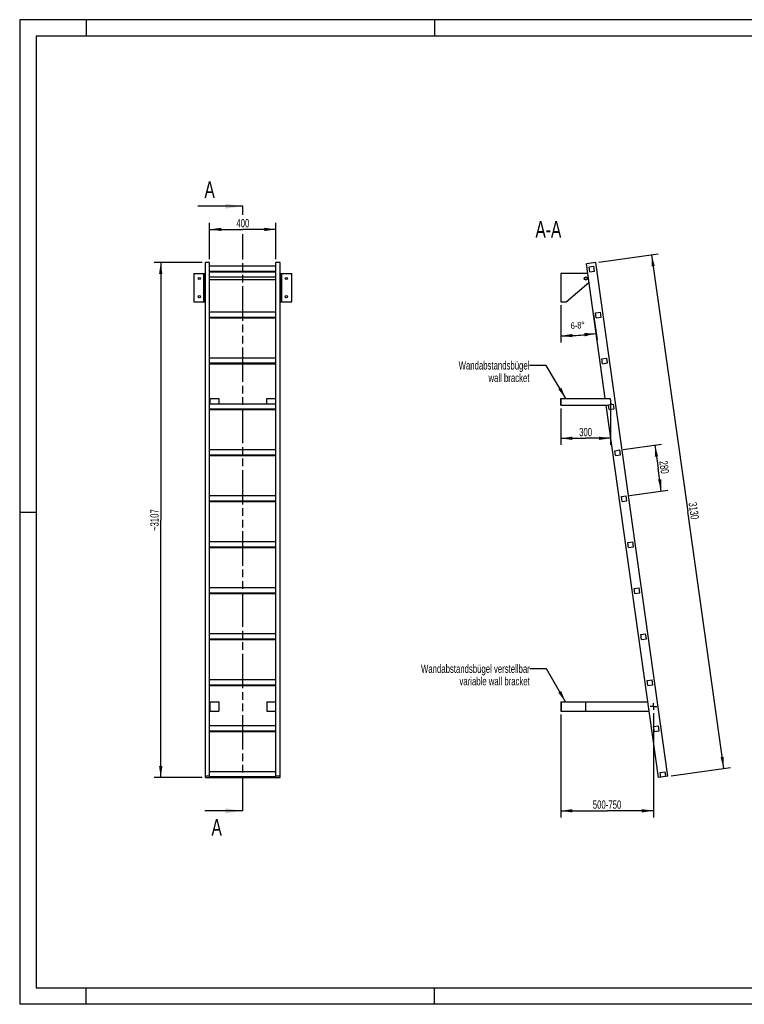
# Model space of a CAD drawing. Header units: millimetres. Extents: x 0 to 8400, y 0 to 5940.
# Tile 1 of 2: x 0 to 4369, y 0 to 5940. Entities that reach past the tile are written whole.
import ezdxf

# ---------------------------------------------------------------- set-up
doc = ezdxf.new("R2010")
doc.units = ezdxf.units.MM
doc.header["$LTSCALE"] = 462
doc.linetypes.add('CENTER', pattern=[0.6, 0.375, -0.075, 0.075, -0.075])
doc.linetypes.add('PHANTOM', pattern=[0.8, 0.45, -0.05, 0.1, -0.05, 0.1, -0.05])
doc.layers.get('0').update_dxf_attribs({"linetype": 'CONTINUOUS'})
for name, color, linetype in [('005_AXIS', 7, 'CONTINUOUS'), ('050_DIMENSIONING', 7, 'CONTINUOUS'), ('053_NOTES', 7, 'CONTINUOUS'), ('HATCHING_BL0', 7, 'CONTINUOUS')]:
    doc.layers.add(name, color=color, linetype=linetype)
doc.styles.get("Standard").update_dxf_attribs({"font": 'txt', "width": 0.7})
doc.dimstyles.new('DIMSTYLE_1', dxfattribs={"dimtxt": 50, "dimasz": 70, "dimexe": 2, "dimexo": 1, "dimtad": 1, "dimdec": 1, "dimtxsty": 'Standard', "dimblk": '_FILLED', "dimblk1": '_FILLED', "dimblk2": '_FILLED', "dimcen": 0.09, "dimazin": 2, "dimtp": 0.5, "dimtm": 0.5, "dimtfac": 1, "dimtdec": 1, "dimtofl": 0, "dimtmove": 0, "dimatfit": 3, "dimldrblk": '_FILLED', "dimfxl": 1, "dimtolj": 1, "dimarcsym": 0})
doc.dimstyles.new('DIMSTYLE_2', dxfattribs={"dimtxt": 40, "dimasz": 70, "dimexe": 2, "dimexo": 1, "dimgap": 2, "dimtad": 1, "dimdec": 1, "dimtxsty": 'Standard', "dimblk": '_FILLED', "dimblk1": '_FILLED', "dimblk2": '_FILLED', "dimcen": 0.09, "dimazin": 2, "dimtp": 0.5, "dimtm": 0.5, "dimtfac": 1, "dimtdec": 1, "dimtofl": 0, "dimtmove": 0, "dimatfit": 3, "dimldrblk": '_FILLED', "dimfxl": 1, "dimtolj": 1, "dimarcsym": 0})
doc.dimstyles.new('DIMSTYLE_3', dxfattribs={"dimtxt": 50, "dimasz": 70, "dimexe": 2, "dimexo": 1, "dimtad": 1, "dimdec": 1, "dimtxsty": 'Standard', "dimblk": '_FILLED', "dimblk1": '_FILLED', "dimblk2": '_FILLED', "dimcen": 0.09, "dimazin": 2, "dimtp": 2, "dimtm": 2, "dimtfac": 1, "dimtdec": 1, "dimtofl": 0, "dimtmove": 0, "dimatfit": 3, "dimldrblk": '_FILLED', "dimfxl": 1, "dimtolj": 1, "dimarcsym": 0})
doc.dimstyles.new('DIMSTYLE_4', dxfattribs={"dimtxt": 50, "dimasz": 70, "dimexe": 2, "dimexo": 1, "dimtad": 1, "dimdec": 0, "dimtxsty": 'Standard', "dimblk": '_FILLED', "dimblk1": '_FILLED', "dimblk2": '_FILLED', "dimcen": 0.09, "dimazin": 2, "dimtp": 2, "dimtm": 2, "dimtfac": 1, "dimtdec": 0, "dimtofl": 0, "dimtmove": 0, "dimatfit": 3, "dimldrblk": '_FILLED', "dimfxl": 1, "dimtolj": 1, "dimarcsym": 0})
doc.dimstyles.new('DIMSTYLE_5', dxfattribs={"dimtxt": 50, "dimasz": 70, "dimexe": 2, "dimexo": 1, "dimtad": 1, "dimtxsty": 'Standard', "dimblk": '_FILLED', "dimblk1": '_FILLED', "dimblk2": '_FILLED', "dimcen": 0.09, "dimazin": 2, "dimtp": 0.5, "dimtm": 0.5, "dimtfac": 1, "dimtofl": 0, "dimtmove": 0, "dimatfit": 3, "dimldrblk": '_FILLED', "dimfxl": 1, "dimtolj": 1, "dimarcsym": 0})
doc.dimstyles.new('DIMSTYLE_6', dxfattribs={"dimtxt": 50, "dimasz": 70, "dimexe": 2, "dimexo": 1, "dimtad": 1, "dimtxsty": 'Standard', "dimblk": '_FILLED', "dimblk1": '_FILLED', "dimblk2": '_FILLED', "dimcen": 0.09, "dimazin": 2, "dimtp": 0.8, "dimtm": 0.8, "dimtfac": 1, "dimtofl": 0, "dimtmove": 0, "dimatfit": 3, "dimldrblk": '_FILLED', "dimfxl": 1, "dimtolj": 1, "dimarcsym": 0})
doc.dimstyles.get("Standard").update_dxf_attribs({"dimtxt": 50, "dimasz": 70, "dimexe": 2, "dimexo": 1, "dimtad": 1, "dimtxsty": 'Standard', "dimblk": '_FILLED', "dimblk1": '_FILLED', "dimblk2": '_FILLED', "dimcen": 0.09, "dimazin": 2, "dimtol": 1, "dimtp": 0.01, "dimtm": 0.01, "dimtfac": 1, "dimtofl": 0, "dimtmove": 0, "dimatfit": 3, "dimldrblk": '_FILLED', "dimfxl": 1, "dimtolj": 1, "dimarcsym": 0})

# ---------------------------------------------------------------- blocks, each defined once
blk = doc.blocks.new('_FILLED')
at = {"color": 0, "linetype": 'ByBlock'}
blk.add_solid([(0, 0), (-1, 0.143), (-1, -0.143)], dxfattribs=at)
blk = doc.blocks.new('*D2')
at = {"layer": '050_DIMENSIONING', "color": 2, "linetype": 'Continuous', "transparency": 16777216}
for p, q in [((1145.2, 4494.9), (1145.2, 4714.9)), ((1545.2, 4494.9), (1545.2, 4714.9)), ((1145.2, 4674.9), (1345.2, 4674.9)), ((1545.2, 4674.9), (1345.2, 4674.9))]:
    blk.add_line(p, q, dxfattribs=at)
at = {"layer": '050_DIMENSIONING', "color": 2, "linetype": 'Continuous', "transparency": 16777216, "xscale": 70, "yscale": 70, "zscale": 70, "rotation": 180}
blk.add_blockref('_FILLED', (1145.2, 4674.9), dxfattribs=at)
at = {"layer": '050_DIMENSIONING', "color": 2, "linetype": 'Continuous', "transparency": 16777216, "xscale": 70, "yscale": 70, "zscale": 70}
blk.add_blockref('_FILLED', (1545.2, 4674.9), dxfattribs=at)
at = {"layer": '050_DIMENSIONING', "color": 2, "linetype": 'Continuous', "transparency": 16777216, "insert": (1345.2, 4737.4), "char_height": 50, "width": 176.786, "attachment_point": 2, "line_spacing_factor": 0.9}
blk.add_mtext('400', dxfattribs=at)
blk = doc.blocks.new('*D3')
at = {"layer": '050_DIMENSIONING', "color": 2, "linetype": 'Continuous', "transparency": 16777216}
for p, q in [((3262.1, 4218.6), (3262.1, 3992.6)), ((3459.3, 4161.8), (3480.9, 4007.9))]:
    blk.add_line(p, q, dxfattribs=at)
for start, end in [(274, 278), (270, 274)]:
    blk.add_arc((3262.1, 5564.4), 1531.8, start, end, dxfattribs=at)
for points in [[(3331.9, 4044.2), (3262.1, 4032.6), (3332.3, 4024.2)], [(3407, 4029.4), (3475.3, 4047.5), (3404.6, 4049.3)]]:
    blk.add_solid(points, dxfattribs=at)
at = {"layer": '050_DIMENSIONING', "color": 2, "linetype": 'Continuous', "transparency": 16777216, "insert": (3363.4, 4116.2), "char_height": 40, "width": 177.143, "attachment_point": 2, "rotation": 4, "line_spacing_factor": 0.9}
blk.add_mtext('6-8\\fgdt;{\\W1.0;{\\fgdt;~}}', dxfattribs=at)
blk = doc.blocks.new('*D4')
at = {"layer": '050_DIMENSIONING', "color": 2, "linetype": 'Continuous', "transparency": 16777216}
for p, q in [((3492.6, 4477.7), (3849.1, 4527.8)), ((3809.5, 4522.2), (4027.3, 2972.4)), ((4245.1, 1422.7), (4027.3, 2972.4)), ((3928.2, 1378.1), (4284.7, 1428.2))]:
    blk.add_line(p, q, dxfattribs=at)
at = {"layer": '050_DIMENSIONING', "color": 2, "linetype": 'Continuous', "transparency": 16777216, "xscale": 70, "yscale": 70, "zscale": 70}
for p, rotation in [((3809.5, 4522.2), 98), ((4245.1, 1422.7), 278)]:
    blk.add_blockref('_FILLED', p, dxfattribs=dict(at, rotation=rotation))
at = {"layer": '050_DIMENSIONING', "color": 2, "linetype": 'Continuous', "transparency": 16777216, "insert": (4089.2, 2981.1), "char_height": 50, "width": 208.929, "attachment_point": 2, "rotation": 278, "line_spacing_factor": 0.9}
blk.add_mtext('3130', dxfattribs=at)
blk = doc.blocks.new('*D5')
at = {"layer": '050_DIMENSIONING', "color": 2, "linetype": 'Continuous', "transparency": 16777216}
for p, q in [((1100.2, 4474.9), (810.2, 4474.9)), ((850.2, 4474.9), (850.2, 2921.1)), ((850.2, 1367.4), (850.2, 2921.1)), ((1100.2, 1367.4), (810.2, 1367.4))]:
    blk.add_line(p, q, dxfattribs=at)
at = {"layer": '050_DIMENSIONING', "color": 2, "linetype": 'Continuous', "transparency": 16777216, "xscale": 70, "yscale": 70, "zscale": 70}
for p, rotation in [((850.2, 4474.9), 90), ((850.2, 1367.4), 270)]:
    blk.add_blockref('_FILLED', p, dxfattribs=dict(at, rotation=rotation))
at = {"layer": '050_DIMENSIONING', "color": 2, "linetype": 'Continuous', "transparency": 16777216, "insert": (787.7, 2921.1), "char_height": 50, "width": 273.214, "attachment_point": 2, "rotation": 90, "line_spacing_factor": 0.9}
blk.add_mtext('~3107', dxfattribs=at)
blk = doc.blocks.new('*D6')
at = {"layer": '050_DIMENSIONING', "color": 2, "linetype": 'Continuous', "transparency": 16777216}
for p, q in [((3561.8, 3638.4), (3561.8, 3374.6)), ((3262.1, 3594.6), (3262.1, 3374.6)), ((3262.1, 3414.6), (3412, 3414.6)), ((3561.8, 3414.6), (3412, 3414.6))]:
    blk.add_line(p, q, dxfattribs=at)
at = {"layer": '050_DIMENSIONING', "color": 2, "linetype": 'Continuous', "transparency": 16777216, "xscale": 70, "yscale": 70, "zscale": 70, "rotation": 180}
blk.add_blockref('_FILLED', (3262.1, 3414.6), dxfattribs=at)
at = {"layer": '050_DIMENSIONING', "color": 2, "linetype": 'Continuous', "transparency": 16777216, "xscale": 70, "yscale": 70, "zscale": 70}
blk.add_blockref('_FILLED', (3561.8, 3414.6), dxfattribs=at)
at = {"layer": '050_DIMENSIONING', "color": 2, "linetype": 'Continuous', "transparency": 16777216, "insert": (3412, 3477.1), "char_height": 50, "width": 171.429, "attachment_point": 2, "line_spacing_factor": 0.9}
blk.add_mtext('300', dxfattribs=at)
blk = doc.blocks.new('*D7')
at = {"layer": '050_DIMENSIONING', "color": 2, "linetype": 'Continuous', "transparency": 16777216}
for p, q in [((3262.1, 1747.5), (3262.1, 1179.9)), ((3820.5, 1756), (3820.5, 1179.9)), ((3262.1, 1179.9), (3262.1, 1127.4)), ((3262.1, 1167.4), (3541.3, 1167.4)), ((3820.5, 1167.4), (3541.3, 1167.4)), ((3820.5, 1179.9), (3820.5, 1127.4))]:
    blk.add_line(p, q, dxfattribs=at)
at = {"layer": '050_DIMENSIONING', "color": 2, "linetype": 'Continuous', "transparency": 16777216, "xscale": 70, "yscale": 70, "zscale": 70, "rotation": 180}
blk.add_blockref('_FILLED', (3262.1, 1167.4), dxfattribs=at)
at = {"layer": '050_DIMENSIONING', "color": 2, "linetype": 'Continuous', "transparency": 16777216, "xscale": 70, "yscale": 70, "zscale": 70}
blk.add_blockref('_FILLED', (3820.5, 1167.4), dxfattribs=at)
at = {"layer": '050_DIMENSIONING', "color": 2, "linetype": 'Continuous', "transparency": 16777216, "insert": (3541.3, 1229.9), "char_height": 50, "width": 396.429, "attachment_point": 2, "line_spacing_factor": 0.9}
blk.add_mtext('500-750\\P ', dxfattribs=at)
blk = doc.blocks.new('*D8')
at = {"layer": '050_DIMENSIONING', "color": 2, "linetype": 'Continuous', "transparency": 16777216}
for p, q in [((3637.9, 3346.9), (3869.1, 3379.4)), ((3829.5, 3373.8), (3849, 3235.2)), ((3868.5, 3096.5), (3849, 3235.2)), ((3676.9, 3069.6), (3908.1, 3102.1))]:
    blk.add_line(p, q, dxfattribs=at)
at = {"layer": '050_DIMENSIONING', "color": 2, "linetype": 'Continuous', "transparency": 16777216, "xscale": 70, "yscale": 70, "zscale": 70}
for p, rotation in [((3829.5, 3373.8), 98), ((3868.5, 3096.5), 278)]:
    blk.add_blockref('_FILLED', p, dxfattribs=dict(at, rotation=rotation))
at = {"layer": '050_DIMENSIONING', "color": 2, "linetype": 'Continuous', "transparency": 16777216, "insert": (3910.9, 3243.9), "char_height": 50, "width": 176.786, "attachment_point": 2, "rotation": 278, "line_spacing_factor": 0.9}
blk.add_mtext('280', dxfattribs=at)
blk = doc.blocks.new('XSEC_FILLED')
at = {"color": 0, "linetype": 'ByBlock'}
blk.add_solid([(0, 0), (-1, 0.143), (-1, -0.143)], dxfattribs=at)
blk = doc.blocks.new('HATCHING_BL0', base_point=(1209.9, 2991.1))
at = {"layer": 'HATCHING_BL0', "color": 7, "linetype": 'PHANTOM'}
for p, q in [((1345.2, 4761.9), (1345.2, 4814.9)), ((1345.2, 1167.4), (1345.2, 4646.9))]:
    blk.add_line(p, q, dxfattribs=at)
at = {"layer": 'HATCHING_BL0', "color": 7, "linetype": 'Continuous', "char_height": 100, "width": 128.571, "attachment_point": 1, "line_spacing_factor": 0.9}
for insert in [(1113.9, 4964.9), (1156.3, 1117.4)]:
    blk.add_mtext('A', dxfattribs=dict(at, insert=insert))
at = {"layer": 'HATCHING_BL0', "color": 7, "linetype": 'Continuous'}
for points in [[(1345.2, 4814.9), (1074.6, 4814.9)], [(1345.2, 1167.4), (1117.1, 1167.4)]]:
    blk.add_leader(points, dimstyle='Standard', override={"dimasz": 105, "dimtad": 0, "dimldrblk": 'XSEC_FILLED'}, dxfattribs=at)

msp = doc.modelspace()

# ---------------------------------------------------------------- hatches: boundary and pattern name
at = {"linetype": 'Continuous'}
h = msp.add_hatch(dxfattribs=at)
h.set_pattern_fill('ANSI31', color=2, angle=90, style=0, pattern_type=2)
h.set_pattern_definition([(135, (3262.13, 4323.64), (-239.875, -239.875), [])])
edge = h.paths.add_edge_path()
edge.add_line((3895.06, 1373.466), (3865.352, 1369.29))
edge.add_line((3865.352, 1369.29), (3861.176, 1398.998))
edge.add_line((3861.176, 1398.998), (3890.884, 1403.174))
edge.add_line((3895.06, 1373.466), (3890.884, 1403.174))
edge = h.paths.add_edge_path()
edge.add_line((3436.698, 4419.316), (3432.523, 4449.024))
edge.add_line((3432.523, 4449.024), (3462.231, 4453.199))
edge.add_line((3466.407, 4423.491), (3462.231, 4453.199))
edge.add_line((3436.698, 4419.316), (3466.407, 4423.491))
edge = h.paths.add_edge_path()
edge.add_line((3475.667, 4142.041), (3471.492, 4171.749))
edge.add_line((3471.492, 4171.749), (3501.2, 4175.924))
edge.add_line((3505.375, 4146.216), (3501.2, 4175.924))
edge.add_line((3475.667, 4142.041), (3505.375, 4146.216))
edge = h.paths.add_edge_path()
edge.add_line((3514.635, 3864.766), (3510.46, 3894.474))
edge.add_line((3510.46, 3894.474), (3540.168, 3898.649))
edge.add_line((3544.343, 3868.941), (3540.168, 3898.649))
edge.add_line((3514.635, 3864.766), (3544.343, 3868.941))
edge = h.paths.add_edge_path()
edge.add_line((3553.604, 3587.491), (3549.429, 3617.199))
edge.add_line((3549.429, 3617.199), (3579.137, 3621.374))
edge.add_line((3583.312, 3591.666), (3579.137, 3621.374))
edge.add_line((3553.604, 3587.491), (3583.312, 3591.666))
edge = h.paths.add_edge_path()
edge.add_line((3592.572, 3310.216), (3588.397, 3339.924))
edge.add_line((3588.397, 3339.924), (3618.105, 3344.099))
edge.add_line((3622.28, 3314.391), (3618.105, 3344.099))
edge.add_line((3592.572, 3310.216), (3622.28, 3314.391))
edge = h.paths.add_edge_path()
edge.add_line((3631.541, 3032.941), (3627.366, 3062.649))
edge.add_line((3627.366, 3062.649), (3657.074, 3066.824))
edge.add_line((3661.249, 3037.116), (3657.074, 3066.824))
edge.add_line((3631.541, 3032.941), (3661.249, 3037.116))
edge = h.paths.add_edge_path()
edge.add_line((3670.509, 2755.666), (3666.334, 2785.374))
edge.add_line((3666.334, 2785.374), (3696.042, 2789.549))
edge.add_line((3700.217, 2759.841), (3696.042, 2789.549))
edge.add_line((3670.509, 2755.666), (3700.217, 2759.841))
edge = h.paths.add_edge_path()
edge.add_line((3709.478, 2478.391), (3705.303, 2508.099))
edge.add_line((3705.303, 2508.099), (3735.011, 2512.274))
edge.add_line((3739.186, 2482.566), (3735.011, 2512.274))
edge.add_line((3709.478, 2478.391), (3739.186, 2482.566))
edge = h.paths.add_edge_path()
edge.add_line((3748.446, 2201.116), (3744.271, 2230.824))
edge.add_line((3744.271, 2230.824), (3773.979, 2234.999))
edge.add_line((3778.154, 2205.291), (3773.979, 2234.999))
edge.add_line((3748.446, 2201.116), (3778.154, 2205.291))
edge = h.paths.add_edge_path()
edge.add_line((3787.415, 1923.84), (3783.239, 1953.549))
edge.add_line((3783.239, 1953.549), (3812.948, 1957.724))
edge.add_line((3817.123, 1928.016), (3812.948, 1957.724))
edge.add_line((3787.415, 1923.84), (3817.123, 1928.016))
edge = h.paths.add_edge_path()
edge.add_line((3826.383, 1646.565), (3822.208, 1676.273))
edge.add_line((3822.208, 1676.273), (3851.916, 1680.449))
edge.add_line((3856.091, 1650.741), (3851.916, 1680.449))
edge.add_line((3826.383, 1646.565), (3856.091, 1650.741))
edge = h.paths.add_edge_path()
edge.add_arc((3413.13, 4378.64), 7.5, 0, 180)
edge.add_arc((3413.13, 4378.64), 7.5, -180, 0)

# ---------------------------------------------------------------- linework, layer by layer
at = {"color": 3, "linetype": 'Continuous'}
for p, q in [((0, 5940), (0, 0)), ((8400, 5940), (0, 5940)), ((400, 5940), (400, 5840)), ((2500, 5940), (2500, 5840)), ((0, 2970), (100, 2970)), ((400, 0), (400, 100)), ((2500, 0), (2500, 100)), ((8400, 0), (0, 0))]:
    msp.add_line(p, q, dxfattribs=at)
at = {"color": 5, "linetype": 'Continuous'}
for p, q in [((100, 5840), (100, 100)), ((8300, 5840), (100, 5840)), ((100, 100), (8300, 100))]:
    msp.add_line(p, q, dxfattribs=at)
at = {"color": 7, "linetype": 'Continuous'}
for p, q in [((1120.154, 1367.412), (1120.154, 4474.883)), ((1145.154, 4474.883), (1120.154, 4474.883)), ((1145.154, 1373.466), (1145.154, 4474.883)), ((1545.154, 1373.466), (1545.154, 4474.883)), ((1570.154, 4474.883), (1545.154, 4474.883)), ((1570.154, 1367.412), (1570.154, 4474.883)), ((3472.816, 4474.883), (3416.371, 4466.951)), ((3908.428, 1375.344), (3472.816, 4474.883)), ((1050.154, 4408.64), (1115.154, 4408.64)), ((1109.154, 4238.64), (1109.154, 4408.64)), ((1115.154, 4238.64), (1115.154, 4408.64)), ((1545.154, 4453.199), (1145.154, 4453.199)), ((1145.154, 4423.491), (1545.154, 4423.491)), ((1145.154, 4419.316), (1545.154, 4419.316)), ((1575.154, 4238.64), (1575.154, 4408.64)), ((1575.154, 4408.64), (1640.154, 4408.64)), ((1581.154, 4238.64), (1581.154, 4408.64)), ((3413.13, 4408.64), (3262.13, 4408.64)), ((3432.523, 4449.024), (3462.231, 4453.199)), ((3436.698, 4419.316), (3432.523, 4449.024)), ((3436.698, 4419.316), (3466.407, 4423.491)), ((3466.407, 4423.491), (3462.231, 4453.199)), ((3293.747, 4238.64), (3432.055, 4355.356)), ((1050.154, 4238.64), (1115.154, 4238.64)), ((1575.154, 4238.64), (1640.154, 4238.64)), ((3262.13, 4238.64), (3293.747, 4238.64)), ((1545.154, 4175.924), (1145.154, 4175.924)), ((3471.492, 4171.749), (3501.2, 4175.924)), ((3475.667, 4142.041), (3471.492, 4171.749)), ((3505.375, 4146.216), (3501.2, 4175.924)), ((1145.154, 4146.216), (1545.154, 4146.216)), ((1145.154, 4142.041), (1545.154, 4142.041)), ((3475.667, 4142.041), (3505.375, 4146.216)), ((1545.154, 3898.649), (1145.154, 3898.649)), ((1145.154, 3868.941), (1545.154, 3868.941)), ((1145.154, 3864.766), (1545.154, 3864.766)), ((3510.46, 3894.474), (3540.168, 3898.649)), ((3514.635, 3864.766), (3510.46, 3894.474)), ((3514.635, 3864.766), (3544.343, 3868.941)), ((3544.343, 3868.941), (3540.168, 3898.649)), ((1147.154, 3654.603), (1200.154, 3654.603)), ((1200.154, 3654.603), (1200.154, 3621.374)), ((1490.154, 3621.374), (1490.154, 3654.603)), ((1490.154, 3654.603), (1543.154, 3654.603)), ((3262.13, 3614.603), (3262.13, 3654.603)), ((3262.13, 3654.603), (3559.319, 3654.603)), ((3264.13, 3614.603), (3264.13, 3654.603)), ((1545.154, 3621.374), (1145.154, 3621.374)), ((1145.154, 3591.666), (1545.154, 3591.666)), ((1145.154, 3587.491), (1545.154, 3587.491)), ((3262.13, 3614.603), (3549.794, 3614.603)), ((3549.429, 3617.199), (3579.137, 3621.374)), ((3553.604, 3587.491), (3549.429, 3617.199)), ((3553.604, 3587.491), (3583.312, 3591.666)), ((3583.312, 3591.666), (3579.137, 3621.374)), ((1545.154, 3344.099), (1145.154, 3344.099)), ((3588.397, 3339.924), (3618.105, 3344.099)), ((3592.572, 3310.216), (3588.397, 3339.924)), ((3622.28, 3314.391), (3618.105, 3344.099)), ((1145.154, 3314.391), (1545.154, 3314.391)), ((1145.154, 3310.216), (1545.154, 3310.216)), ((3592.572, 3310.216), (3622.28, 3314.391)), ((1545.154, 3066.824), (1145.154, 3066.824)), ((1145.154, 3037.116), (1545.154, 3037.116)), ((1145.154, 3032.941), (1545.154, 3032.941)), ((3627.366, 3062.649), (3657.074, 3066.824)), ((3631.541, 3032.941), (3627.366, 3062.649)), ((3631.541, 3032.941), (3661.249, 3037.116)), ((3661.249, 3037.116), (3657.074, 3066.824)), ((1545.154, 2789.549), (1145.154, 2789.549)), ((1145.154, 2759.841), (1545.154, 2759.841)), ((1145.154, 2755.666), (1545.154, 2755.666)), ((3666.334, 2785.374), (3696.042, 2789.549)), ((3670.509, 2755.666), (3666.334, 2785.374)), ((3670.509, 2755.666), (3700.217, 2759.841)), ((3700.217, 2759.841), (3696.042, 2789.549)), ((1545.154, 2512.274), (1145.154, 2512.274)), ((3705.303, 2508.099), (3735.011, 2512.274)), ((3709.478, 2478.391), (3705.303, 2508.099)), ((3739.186, 2482.566), (3735.011, 2512.274)), ((1145.154, 2482.566), (1545.154, 2482.566)), ((1145.154, 2478.391), (1545.154, 2478.391)), ((3709.478, 2478.391), (3739.186, 2482.566)), ((1545.154, 2234.999), (1145.154, 2234.999)), ((1145.154, 2205.291), (1545.154, 2205.291)), ((1145.154, 2201.116), (1545.154, 2201.116)), ((3744.271, 2230.824), (3773.979, 2234.999)), ((3748.446, 2201.116), (3744.271, 2230.824)), ((3748.446, 2201.116), (3778.154, 2205.291)), ((3778.154, 2205.291), (3773.979, 2234.999)), ((1545.154, 1957.724), (1145.154, 1957.724)), ((1145.154, 1928.016), (1545.154, 1928.016)), ((1145.154, 1923.84), (1545.154, 1923.84)), ((3783.239, 1953.549), (3812.948, 1957.724)), ((3787.415, 1923.84), (3783.239, 1953.549)), ((3787.415, 1923.84), (3817.123, 1928.016)), ((3817.123, 1928.016), (3812.948, 1957.724)), ((1145.154, 1824.485), (1200.154, 1824.485)), ((1147.154, 1824.485), (1147.154, 1767.485)), ((1200.154, 1824.485), (1200.154, 1767.485)), ((1490.154, 1824.485), (1545.154, 1824.485)), ((1490.154, 1824.485), (1490.154, 1767.485)), ((1543.154, 1824.485), (1543.154, 1767.485)), ((3262.13, 1824.485), (3787.745, 1824.485)), ((3262.13, 1824.485), (3262.13, 1767.485)), ((3264.13, 1824.485), (3264.13, 1767.485)), ((3412.13, 1824.485), (3412.13, 1767.485)), ((1145.154, 1767.485), (1200.154, 1767.485)), ((1490.154, 1767.485), (1545.154, 1767.485)), ((3262.13, 1767.485), (3795.756, 1767.485)), ((1545.154, 1680.449), (1145.154, 1680.449)), ((3822.208, 1676.273), (3851.916, 1680.449)), ((3826.383, 1646.565), (3822.208, 1676.273)), ((3856.091, 1650.741), (3851.916, 1680.449)), ((1145.154, 1650.741), (1545.154, 1650.741)), ((1145.154, 1646.565), (1545.154, 1646.565)), ((3826.383, 1646.565), (3856.091, 1650.741)), ((1145.154, 1375.344), (1120.154, 1375.344)), ((1120.154, 1367.412), (1145.154, 1367.412)), ((1545.154, 1403.174), (1145.154, 1403.174)), ((1145.154, 1373.466), (1545.154, 1373.466)), ((1145.154, 1369.29), (1545.154, 1369.29)), ((1145.154, 1367.412), (1145.154, 1369.29)), ((1570.154, 1375.344), (1545.154, 1375.344)), ((1545.154, 1369.29), (1545.154, 1367.412)), ((1545.154, 1367.412), (1570.154, 1367.412)), ((3908.428, 1375.344), (3851.983, 1367.412)), ((3861.176, 1398.998), (3890.884, 1403.174)), ((3865.352, 1369.29), (3861.176, 1398.998)), ((3895.06, 1373.466), (3890.884, 1403.174))]:
    msp.add_line(p, q, dxfattribs=at)
at = {"color": 9, "linetype": 'Continuous'}
for p, q in [((1115.154, 4355.713), (1109.154, 4355.713)), ((1581.154, 4355.713), (1575.154, 4355.713))]:
    msp.add_line(p, q, dxfattribs=at)
at = {"color": 7, "linetype": 'Continuous'}
msp.add_circle((3413.13, 4378.64), 7.5, dxfattribs=at)
msp.add_arc((3413.13, 4378.64), 30, 66.8743153, 90, dxfattribs=at)
at = {"layer": '005_AXIS', "color": 7, "linetype": 'Continuous'}
for p, q in [((3530.539, 3654.603), (3416.371, 4466.951)), ((1050.154, 4408.64), (1050.154, 4238.64)), ((1640.154, 4238.64), (1640.154, 4408.64)), ((3262.13, 4408.64), (3262.13, 4238.64)), ((1120.154, 4386.14), (1115.154, 4386.14)), ((1120.154, 4371.14), (1115.154, 4371.14)), ((1545.154, 4386.14), (1145.154, 4386.14)), ((1545.154, 4371.14), (1145.154, 4371.14)), ((1575.154, 4386.14), (1570.154, 4386.14)), ((1575.154, 4371.14), (1570.154, 4371.14)), ((1145.154, 3654.603), (1147.154, 3654.603)), ((1147.154, 3654.603), (1147.154, 3621.374)), ((1543.154, 3654.603), (1543.154, 3621.374)), ((1545.154, 3654.603), (1543.154, 3654.603)), ((3559.319, 3654.603), (3564.283, 3619.286)), ((3851.983, 1367.412), (3536.161, 3614.603))]:
    msp.add_line(p, q, dxfattribs=at)
at = {"layer": '005_AXIS', "color": 7, "linetype": 'CENTER'}
for q in [(3800.531, 1795.985), (3820.531, 1815.985), (3840.531, 1795.985), (3820.531, 1775.985)]:
    msp.add_line((3820.531, 1795.985), q, dxfattribs=at)
at = {"layer": '005_AXIS', "color": 7, "linetype": 'Continuous'}
for centre, radius in [((1082.654, 4378.64), 6.5), ((1607.654, 4378.64), 6.5), ((3413.13, 4378.64), 9.25), ((1082.654, 4268.64), 6.5), ((1607.654, 4268.64), 6.5)]:
    msp.add_circle(centre, radius, dxfattribs=at)

# ---------------------------------------------------------------- block references
at = {"layer": 'HATCHING_BL0'}
msp.add_blockref('HATCHING_BL0', (1209.898, 2991.147), dxfattribs=at)

# ---------------------------------------------------------------- texts
at = {"layer": '053_NOTES', "color": 2, "linetype": 'Continuous', "attachment_point": 3, "line_spacing_factor": 0.9}
for s, insert, char_height, width in [('A-A', (3265.513, 4724.883), 100, 392.85714), ('Wandabstandsbügel\\Pwall bracket', (3073.233, 3879.603), 50, 945.35714), ('Wandabstandsbügel verstellbar\\Pvariable wall bracket', (3075.347, 2049.485), 50, 1540)]:
    msp.add_mtext(s, dxfattribs=dict(at, insert=insert, char_height=char_height, width=width))

# ---------------------------------------------------------------- dimensions: what is measured, and where the dimension line sits
at = {"layer": '050_DIMENSIONING', "color": 2, "linetype": 'Continuous'}
for base, p1, p2, dimstyle, picture, middle in [((1545.154, 4674.883), (1145.154, 4493.883), (1545.154, 4493.883), 'DIMSTYLE_1', '*D2', (1338.011, 4674.883)), ((3561.801, 3414.603), (3262.13, 3595.603), (3561.801, 3639.371), 'DIMSTYLE_5', '*D6', (3404.823, 3414.603))]:
    dim = msp.add_linear_dim(base=base, p1=p1, p2=p2, dimstyle=dimstyle, dxfattribs=at)
    dim.commit()
    dim.dimension.update_dxf_attribs({"geometry": picture, "text_midpoint": middle, "dimtype": 160})
for base, p1, p2, dimstyle, picture, middle in [((3809.508, 4522.202), (3927.243, 1377.989), (3491.632, 4477.528), 'DIMSTYLE_3', '*D4', (4026.319, 2979.506)), ((3829.527, 3373.812), (3675.889, 3069.468), (3636.92, 3346.743), 'DIMSTYLE_5', '*D8', (3848.018, 3242.248))]:
    dim = msp.add_linear_dim(base=base, p1=p1, p2=p2, angle=98, dimstyle=dimstyle, dxfattribs=at)
    dim.commit()
    dim.dimension.update_dxf_attribs({"geometry": picture, "text_midpoint": middle, "dimtype": 160})
dim = msp.add_linear_dim(base=(850.154, 1367.412), p1=(1101.154, 4474.883), p2=(1101.154, 1367.412), angle=270, text='~<>', dimstyle='DIMSTYLE_4', dxfattribs=at)
dim.commit()
dim.dimension.update_dxf_attribs({"geometry": '*D5', "text_midpoint": (850.154, 2921.147), "dimtype": 160})
dim = msp.add_angular_dim_2l(base=(3368.984, 4036.353), line1=((3262.13, 4234.958), (3262.13, 4219.64)), line2=((3456.985, 4177.972), (3459.116, 4162.803)), text='6-<>', dimstyle='DIMSTYLE_2', dxfattribs=at)
dim.commit()
dim.dimension.update_dxf_attribs({"geometry": '*D3', "text_midpoint": (3368.984, 4036.353), "dimtype": 162})
dim = msp.add_linear_dim(base=(3820.531, 1167.412), p1=(3262.13, 1748.485), p2=(3820.531, 1756.985), text='500-750\\P ', dimstyle='DIMSTYLE_6', dxfattribs=at)
dim.commit()
dim.dimension.update_dxf_attribs({"geometry": '*D7', "text_midpoint": (3541.331, 1167.412), "dimtype": 160})

# ---------------------------------------------------------------- leaders
at = {"layer": '053_NOTES', "color": 2, "linetype": 'Continuous', "annotation_type": 0, "has_hookline": 1, "hookline_direction": 1}
for points, text_width in [([(3292.566, 3654.603), (3173.233, 3854.603), (3073.233, 3854.603)], 578.176), ([(3290.939, 1824.485), (3175.347, 2024.485), (3075.347, 2024.485)], 963.2)]:
    msp.add_leader(points, dimstyle='Standard', override={"dimtad": 0}, dxfattribs=dict(at, text_width=text_width))

doc.saveas('drawing.dxf')
